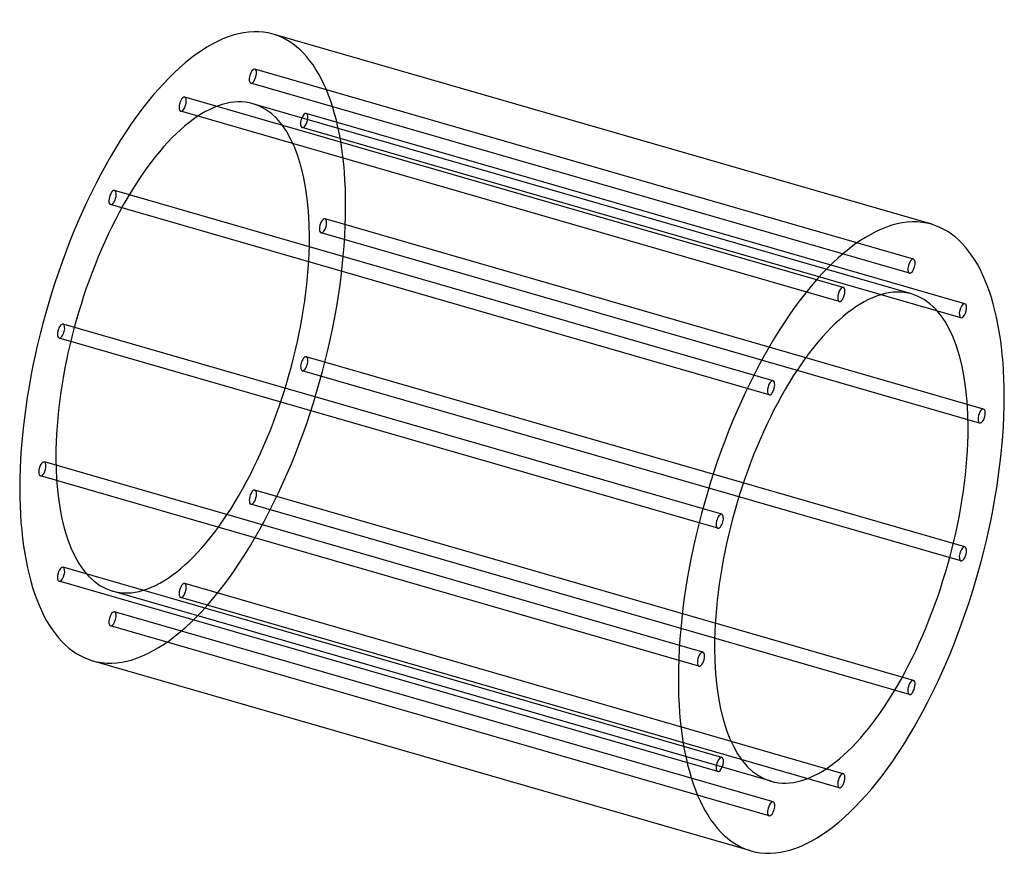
# Model space of a CAD drawing. Header units: millimetres. Extents: x -544 to 544, y -467 to 467.
import ezdxf

# ---------------------------------------------------------------- set-up
doc = ezdxf.new("R2010")
doc.units = ezdxf.units.MM
doc.layers.add('HIDDEN', color=7, linetype='Continuous')
doc.layers.add('THICK', color=7, linetype='Continuous')

msp = doc.modelspace()

# ---------------------------------------------------------------- linework, layer by layer
at = {"layer": 'HIDDEN'}
for p, q in [((443.4, 202.3), (-284, 412.3)), ((439, 186.9), (-288.4, 396.9)), ((365.9, 171.2), (-361.5, 381.2)), ((441.4, 164), (-286.1, 374)), ((361.5, 155.8), (-365.9, 365.8)), ((500.2, 153.2), (-227.3, 363.2)), ((495.7, 137.8), (-231.7, 347.8)), ((288.4, 68.1), (-439, 278.1)), ((284, 52.7), (-443.4, 262.7)), ((520.9, 36.9), (-206.5, 246.9)), ((516.5, 21.5), (-210.9, 231.5)), ((231.7, -79.3), (-495.7, 130.7)), ((227.3, -94.7), (-500.2, 115.3)), ((500.2, -115.3), (-227.3, 94.7)), ((495.7, -130.7), (-231.7, 79.3)), ((210.9, -231.5), (-516.5, -21.5)), ((206.5, -246.9), (-520.9, -36.9)), ((443.4, -262.7), (-284, -52.7)), ((439, -278.1), (-288.4, -68.1)), ((231.7, -347.8), (-495.7, -137.8)), ((227.3, -363.2), (-500.2, -153.2)), ((365.9, -365.8), (-361.5, -155.8)), ((286.1, -374), (-441.4, -164)), ((361.5, -381.2), (-365.9, -171.2)), ((288.4, -396.9), (-439, -186.9)), ((284, -412.3), (-443.4, -202.3))]:
    msp.add_line(p, q, dxfattribs=at)
for centre, major_axis, start_param, end_param in [((-363.7, 105), (99.8, 345.9), -0.982794, 0), ((-286.2, 404.6), (-2.22, -7.69), -3.077189, -0.000096), ((-286.2, 404.6), (-2.22, -7.69), 0.064404, 3.141497), ((-286.2, 404.6), (-2.22, -7.69), 3.141497, 3.205996), ((-286.2, 404.6), (-2.22, -7.69), -0.000096, 0.064404), ((-363.7, 105), (-77.7, -269), -3.141592, -0.982794), ((-363.7, 373.5), (-2.22, -7.69), -3.141586, -2.55359), ((-363.7, 373.5), (-2.22, -7.69), 0.588003, 3.141599), ((-363.7, 373.5), (-2.22, -7.69), -2.55359, 0.000007), ((-363.7, 105), (-77.7, -269), 2.158799, 3.141593), ((-363.7, 373.5), (-2.22, -7.69), 0.000007, 0.588003), ((-229.5, 355.5), (-2.22, -7.69), -3.141501, -0.459195), ((-229.5, 355.5), (-2.22, -7.69), 0.000091, 2.682398), ((-229.5, 355.5), (-2.22, -7.69), 2.682398, 3.141684), ((-229.5, 355.5), (-2.22, -7.69), -0.459195, 0.000091), ((-441.2, 270.4), (-2.22, -7.69), -2.029991, -0.000037), ((-441.2, 270.4), (-2.22, -7.69), 3.141556, 4.253194), ((-441.2, 270.4), (-2.22, -7.69), 1.111601, 3.141556), ((-441.2, 270.4), (-2.22, -7.69), -0.000037, 1.111601), ((-363.7, 105), (99.8, 345.9), -3.141593, -0.982794), ((-208.7, 239.2), (-2.22, -7.69), -3.141586, -0.982794), ((-208.7, 239.2), (-2.22, -7.69), 0.000007, 2.158799), ((-208.7, 239.2), (-2.22, -7.69), 2.158799, 3.141599), ((-208.7, 239.2), (-2.22, -7.69), -0.982794, 0.000007), ((-363.7, 105), (-77.7, -269), 0, 2.158799), ((-498, 123), (-2.22, -7.69), -3.141582, -1.506392), ((-498, 123), (-2.22, -7.69), 1.6352, 3.141604), ((-498, 123), (-2.22, -7.69), -1.506392, 0.000011), ((-498, 123), (-2.22, -7.69), 0.000011, 1.6352), ((-229.5, 87), (-2.22, -7.69), -1.506392, 0.000011), ((-229.5, 87), (-2.22, -7.69), -3.141582, -1.506392), ((-229.5, 87), (-2.22, -7.69), 1.6352, 3.141604), ((-229.5, 87), (-2.22, -7.69), 0.000011, 1.6352), ((-518.7, -29.2), (-2.22, -7.69), -3.141586, -0.982794), ((-518.7, -29.2), (-2.22, -7.69), 2.158799, 3.141599), ((-363.7, 105), (-77.7, -269), -0.982794, 0), ((-518.7, -29.2), (-2.22, -7.69), 0.000007, 2.158799), ((-518.7, -29.2), (-2.22, -7.69), -0.982794, 0.000007), ((-286.2, -60.4), (-2.22, -7.69), 3.141556, 4.253194), ((-286.2, -60.4), (-2.22, -7.69), 1.111601, 3.141556), ((-286.2, -60.4), (-2.22, -7.69), -2.029991, -0.000037), ((-286.2, -60.4), (-2.22, -7.69), -0.000037, 1.111601), ((-498, -145.5), (-2.22, -7.69), -3.141501, -0.459195), ((-498, -145.5), (-2.22, -7.69), 0.000091, 2.682398), ((-498, -145.5), (-2.22, -7.69), 2.682398, 3.141684), ((-498, -145.5), (-2.22, -7.69), -0.459195, 0.000091), ((-363.7, -163.5), (-2.22, -7.69), -2.55359, 0.000007), ((-363.7, -163.5), (-2.22, -7.69), -3.141586, -2.55359), ((-363.7, -163.5), (-2.22, -7.69), 0.588003, 3.141599), ((-363.7, -163.5), (-2.22, -7.69), 0.000007, 0.588003), ((-441.2, -194.6), (-2.22, -7.69), -3.077189, -0.000096), ((-441.2, -194.6), (-2.22, -7.69), 0.064404, 3.141497), ((-441.2, -194.6), (-2.22, -7.69), 3.141497, 3.205996), ((-441.2, -194.6), (-2.22, -7.69), -0.000096, 0.064404)]:
    msp.add_ellipse(centre, major_axis=major_axis, ratio=0.433013, start_param=start_param, end_param=end_param, dxfattribs=at)
at = {"layer": 'THICK'}
for p, q in [((463.6, 240.9), (-263.9, 450.9)), ((263.9, -450.9), (-463.6, -240.9))]:
    msp.add_line(p, q, dxfattribs=at)
for centre, major_axis, start_param, end_param in [((-363.7, 105), (99.8, 345.9), 0, 2.158799), ((363.7, -105), (-99.8, -345.9), -3.141593, -0.982794), ((363.7, -105), (-99.8, -345.9), 2.158799, 3.141593), ((441.2, 194.6), (2.22, 7.69), 0.064404, 3.141497), ((441.2, 194.6), (2.22, 7.69), -3.077189, -0.000096), ((441.2, 194.6), (2.22, 7.69), -0.000096, 0.064404), ((441.2, 194.6), (2.22, 7.69), 3.141497, 3.205996), ((363.7, -105), (77.7, 269), 0, 2.158799), ((363.7, 163.5), (2.22, 7.69), 0.588003, 3.141599), ((363.7, 163.5), (2.22, 7.69), 0.000007, 0.588003), ((363.7, 163.5), (2.22, 7.69), -2.55359, 0.000007), ((363.7, -105), (77.7, 269), -0.982794, 0), ((363.7, 163.5), (2.22, 7.69), -3.141586, -2.55359), ((498, 145.5), (2.22, 7.69), 0.000091, 2.682398), ((498, 145.5), (2.22, 7.69), -0.459195, 0.000091), ((498, 145.5), (2.22, 7.69), -3.141501, -0.459195), ((498, 145.5), (2.22, 7.69), 2.682398, 3.141684), ((286.2, 60.4), (2.22, 7.69), -0.000037, 1.111601), ((286.2, 60.4), (2.22, 7.69), -2.029991, -0.000037), ((286.2, 60.4), (2.22, 7.69), 1.111601, 3.141556), ((286.2, 60.4), (2.22, 7.69), 3.141556, 4.253194), ((363.7, -105), (-99.8, -345.9), 0, 2.158799), ((518.7, 29.2), (2.22, 7.69), 0.000007, 2.158799), ((518.7, 29.2), (2.22, 7.69), -3.141586, -0.982794), ((518.7, 29.2), (2.22, 7.69), -0.982794, 0.000007), ((518.7, 29.2), (2.22, 7.69), 2.158799, 3.141599), ((363.7, -105), (77.7, 269), -3.141592, -0.982794), ((-363.7, 105), (99.8, 345.9), 2.158799, 3.141593), ((229.5, -87), (2.22, 7.69), 1.6352, 3.141604), ((229.5, -87), (2.22, 7.69), 0.000011, 1.6352), ((229.5, -87), (2.22, 7.69), -1.506392, 0.000011), ((229.5, -87), (2.22, 7.69), -3.141582, -1.506392), ((498, -123), (2.22, 7.69), 0.000011, 1.6352), ((498, -123), (2.22, 7.69), -1.506392, 0.000011), ((498, -123), (2.22, 7.69), 1.6352, 3.141604), ((498, -123), (2.22, 7.69), -3.141582, -1.506392), ((363.7, -105), (77.7, 269), 2.158799, 3.141593), ((208.7, -239.2), (2.22, 7.69), 0.000007, 2.158799), ((208.7, -239.2), (2.22, 7.69), -3.141586, -0.982794), ((208.7, -239.2), (2.22, 7.69), -0.982794, 0.000007), ((208.7, -239.2), (2.22, 7.69), 2.158799, 3.141599), ((363.7, -105), (-99.8, -345.9), -0.982794, 0), ((441.2, -270.4), (2.22, 7.69), 1.111601, 3.141556), ((441.2, -270.4), (2.22, 7.69), -0.000037, 1.111601), ((441.2, -270.4), (2.22, 7.69), -2.029991, -0.000037), ((441.2, -270.4), (2.22, 7.69), 3.141556, 4.253194), ((229.5, -355.5), (2.22, 7.69), 0.000091, 2.682398), ((229.5, -355.5), (2.22, 7.69), -0.459195, 0.000091), ((229.5, -355.5), (2.22, 7.69), -3.141501, -0.459195), ((229.5, -355.5), (2.22, 7.69), 2.682398, 3.141684), ((363.7, -373.5), (2.22, 7.69), 0.588003, 3.141599), ((363.7, -373.5), (2.22, 7.69), 0.000007, 0.588003), ((363.7, -373.5), (2.22, 7.69), -2.55359, 0.000007), ((363.7, -373.5), (2.22, 7.69), -3.141586, -2.55359), ((286.2, -404.6), (2.22, 7.69), 0.064404, 3.141497), ((286.2, -404.6), (2.22, 7.69), -3.077189, -0.000096), ((286.2, -404.6), (2.22, 7.69), -0.000096, 0.064404), ((286.2, -404.6), (2.22, 7.69), 3.141497, 3.205996)]:
    msp.add_ellipse(centre, major_axis=major_axis, ratio=0.433013, start_param=start_param, end_param=end_param, dxfattribs=at)

doc.saveas('drawing.dxf')
